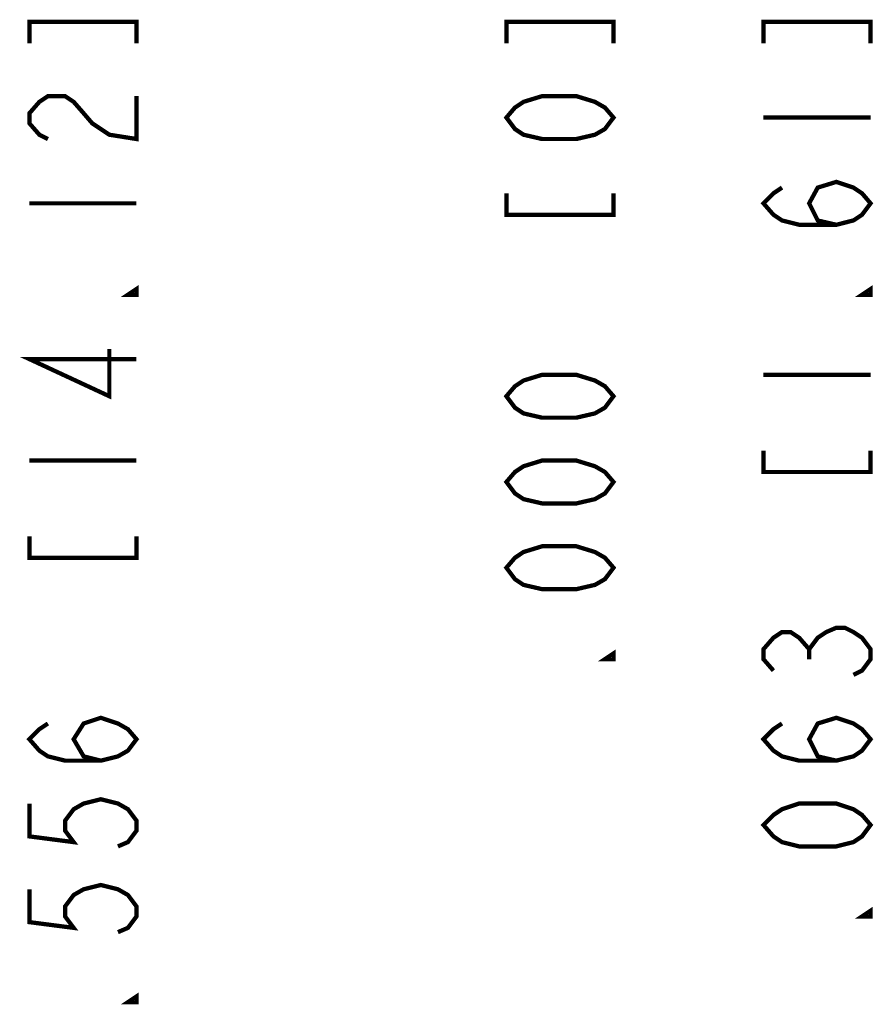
# Model space of a CAD drawing. Extents: x -11 to 11, y -8.5 to 8.5.
# Tile 9 of 10: x 6.5 to 7.5, y -1.7 to -0.5. Entities that reach past the tile are written whole.
import ezdxf

# ---------------------------------------------------------------- set-up
doc = ezdxf.new("R2010")
doc.units = 0
doc.header["$MEASUREMENT"] = 0
doc.layers.add('LAYER_1', color=7, linetype='Continuous')

msp = doc.modelspace()

# ---------------------------------------------------------------- linework, layer by layer
at = {"layer": 'LAYER_1', "const_width": 0.005}
for points in [[(6.61167, -0.540833), (6.61167, -0.515835), (6.48667, -0.515835), (6.48667, -0.540833)], [(7.16834, -0.540833), (7.16834, -0.515835), (7.04334, -0.515835), (7.04334, -0.540833)], [(7.46833, -0.540833), (7.46833, -0.515835), (7.34333, -0.515835), (7.34333, -0.540833)], [(6.50833, -0.652499), (6.49833, -0.647495), (6.48667, -0.634162), (6.48667, -0.622498), (6.49833, -0.609165), (6.50833, -0.602505), (6.52833, -0.602505), (6.53833, -0.609165), (6.54999, -0.622498), (6.55999, -0.634162), (6.58, -0.647495), (6.61167, -0.652499), (6.61167, -0.602505)], [(7.34333, -0.627502), (7.46833, -0.627502)], [(7.42833, -0.752502), (7.40666, -0.747498), (7.39666, -0.727505), (7.40666, -0.709167), (7.42833, -0.702494), (7.44832, -0.709167), (7.45833, -0.715827), (7.46833, -0.727505), (7.45833, -0.740838), (7.44832, -0.747498), (7.42833, -0.752502), (7.385, -0.752502), (7.36499, -0.747498), (7.35499, -0.740838), (7.34333, -0.727505), (7.35499, -0.715827), (7.36499, -0.709167)], [(7.04334, -0.715827), (7.04334, -0.740838), (7.16834, -0.740838), (7.16834, -0.715827)], [(6.48667, -0.727505), (6.61167, -0.727505)], [(6.61167, -0.909159), (6.48667, -0.909159), (6.58, -0.952494), (6.58, -0.897495)], [(7.34333, -0.927497), (7.46833, -0.927497)], [(7.34333, -1.01584), (7.34333, -1.04083), (7.46833, -1.04083), (7.46833, -1.01584)], [(6.48667, -1.0275), (6.61167, -1.0275)], [(6.48667, -1.11584), (6.48667, -1.14084), (6.61167, -1.14084), (6.61167, -1.11584)], [(7.35499, -1.2725), (7.34333, -1.25916), (7.34333, -1.2475), (7.35499, -1.23416), (7.36499, -1.2275), (7.375, -1.2275), (7.385, -1.23416), (7.39666, -1.2475), (7.40666, -1.23416), (7.41667, -1.2275), (7.42833, -1.2225), (7.43833, -1.2225), (7.44832, -1.2275), (7.45833, -1.23416), (7.46833, -1.2475), (7.46833, -1.25916), (7.45833, -1.2725), (7.44832, -1.2775)], [(7.39666, -1.25916), (7.39666, -1.2475)], [(6.57, -1.3775), (6.54999, -1.3725), (6.53833, -1.3525), (6.54999, -1.33417), (6.57, -1.32749), (6.58999, -1.33417), (6.60166, -1.34083), (6.61167, -1.3525), (6.60166, -1.36584), (6.58999, -1.3725), (6.57, -1.3775), (6.52833, -1.3775), (6.50833, -1.3725), (6.49833, -1.36584), (6.48667, -1.3525), (6.49833, -1.34083), (6.50833, -1.33417)], [(7.42833, -1.3775), (7.40666, -1.3725), (7.39666, -1.3525), (7.40666, -1.33417), (7.42833, -1.32749), (7.44832, -1.33417), (7.45833, -1.34083), (7.46833, -1.3525), (7.45833, -1.36584), (7.44832, -1.3725), (7.42833, -1.3775), (7.385, -1.3775), (7.36499, -1.3725), (7.35499, -1.36584), (7.34333, -1.3525), (7.35499, -1.34083), (7.36499, -1.33417)], [(6.48667, -1.4275), (6.48667, -1.46583), (6.53833, -1.4725), (6.52833, -1.45917), (6.52833, -1.4475), (6.53833, -1.43417), (6.54999, -1.4275), (6.57, -1.42251), (6.58999, -1.4275), (6.60166, -1.43417), (6.61167, -1.4475), (6.61167, -1.45917), (6.60166, -1.4725), (6.58999, -1.4775)], [(6.48667, -1.5275), (6.48667, -1.56583), (6.53833, -1.5725), (6.52833, -1.55917), (6.52833, -1.54751), (6.53833, -1.53416), (6.54999, -1.5275), (6.57, -1.5225), (6.58999, -1.5275), (6.60166, -1.53416), (6.61167, -1.54751), (6.61167, -1.55917), (6.60166, -1.5725), (6.58999, -1.57749)]]:
    msp.add_lwpolyline(points, dxfattribs=at)
for points in [[(7.16834, -0.627502), (7.15832, -0.640835), (7.14666, -0.647495), (7.125, -0.652499), (7.085, -0.652499), (7.06333, -0.647495), (7.05333, -0.640835), (7.04334, -0.627502), (7.05333, -0.615838), (7.06333, -0.609165), (7.085, -0.602505), (7.125, -0.602505), (7.14666, -0.609165), (7.15832, -0.615838)], [(6.61167, -0.827494), (6.61167, -0.834167), (6.60166, -0.834167)], [(7.46833, -0.827494), (7.46833, -0.834167), (7.45833, -0.834167)], [(7.16834, -0.952494), (7.15832, -0.965827), (7.14666, -0.972501), (7.125, -0.977505), (7.085, -0.977505), (7.06333, -0.972501), (7.05333, -0.965827), (7.04334, -0.952494), (7.05333, -0.94083), (7.06333, -0.93417), (7.085, -0.927497), (7.125, -0.927497), (7.14666, -0.93417), (7.15832, -0.94083)], [(7.16834, -1.0525), (7.15832, -1.06583), (7.14666, -1.0725), (7.125, -1.07749), (7.085, -1.07749), (7.06333, -1.0725), (7.05333, -1.06583), (7.04334, -1.0525), (7.05333, -1.04083), (7.06333, -1.03416), (7.085, -1.0275), (7.125, -1.0275), (7.14666, -1.03416), (7.15832, -1.04083)], [(7.16834, -1.1525), (7.15832, -1.16583), (7.14666, -1.17251), (7.125, -1.1775), (7.085, -1.1775), (7.06333, -1.17251), (7.05333, -1.16583), (7.04334, -1.1525), (7.05333, -1.14084), (7.06333, -1.13416), (7.085, -1.1275), (7.125, -1.1275), (7.14666, -1.13416), (7.15832, -1.14084)], [(7.16834, -1.2525), (7.16834, -1.25916), (7.15832, -1.25916)], [(7.46833, -1.45249), (7.45833, -1.46583), (7.44832, -1.4725), (7.42833, -1.4775), (7.385, -1.4775), (7.36499, -1.4725), (7.35499, -1.46583), (7.34333, -1.45249), (7.35499, -1.44083), (7.36499, -1.43417), (7.385, -1.4275), (7.42833, -1.4275), (7.44832, -1.43417), (7.45833, -1.44083)], [(7.46833, -1.5525), (7.46833, -1.55917), (7.45833, -1.55917)], [(6.61167, -1.6525), (6.61167, -1.65916), (6.60166, -1.65916)]]:
    msp.add_lwpolyline(points, close=True, dxfattribs=at)

doc.saveas('drawing.dxf')
